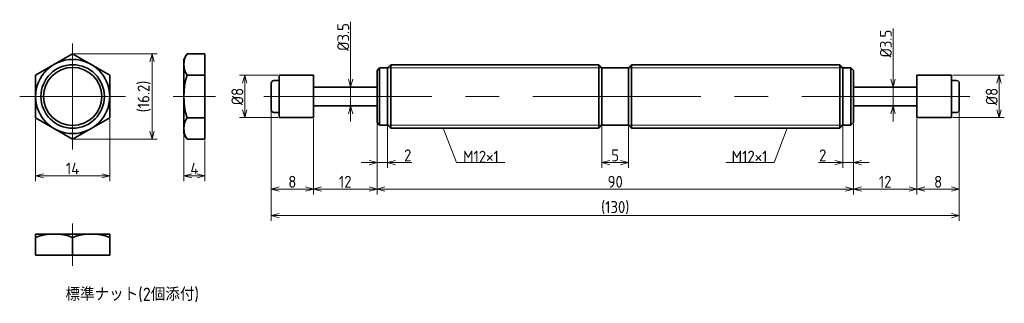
# Model space of a CAD drawing. Header units: millimetres. Extents: x 118 to 304, y 131 to 185.
import ezdxf

# ---------------------------------------------------------------- set-up
doc = ezdxf.new("R2010")
doc.units = ezdxf.units.MM
doc.header["$MEASUREMENT"] = 0
doc.linetypes.add('CENTER', pattern=[50.8, 31.75, -6.35, 6.35, -6.35])
doc.layers.get('0').update_dxf_attribs({"plot": 0})
doc.layers.add('図形', color=7, linetype='Continuous', lineweight=35)
doc.layers.add('寸法・文字', color=3, linetype='Continuous', lineweight=18)
doc.layers.get('0').off()
doc.styles.add('Dimension', font='isocp.shx', dxfattribs={"bigfont": 'bigfont.shx'})
doc.dimstyles.new('DXF用', dxfattribs={"dimscale": 0, "dimtxt": 4.5, "dimasz": 3, "dimexe": 2, "dimexo": 0.5, "dimgap": 0.5, "dimtad": 1, "dimdec": 3, "dimdsep": 46, "dimtxsty": 'Dimension', "dimblk": 'OPEN30', "dimcen": 2.5, "dimclrd": 3, "dimclre": 3, "dimclrt": 3, "dimazin": 2, "dimtfac": 1, "dimtdec": 3, "dimtmove": 0, "dimatfit": 3, "dimldrblk": 'OPEN30', "dimfxl": 1, "dimlwd": 18, "dimlwe": 18, "dimarcsym": 0})
doc.dimstyles.new('DXF用-2', dxfattribs={"dimscale": 0, "dimtxt": 4.5, "dimasz": 3, "dimexe": 2, "dimexo": 0.5, "dimgap": 0.5, "dimtad": 1, "dimdec": 3, "dimdsep": 46, "dimtxsty": 'Dimension', "dimblk": 'OPEN30', "dimcen": 2.5, "dimclrd": 3, "dimclre": 3, "dimclrt": 3, "dimazin": 2, "dimtfac": 1, "dimtdec": 3, "dimtmove": 0, "dimatfit": 1, "dimldrblk": 'OPEN30', "dimfxl": 1, "dimlwd": 18, "dimlwe": 18, "dimarcsym": 0})

# ---------------------------------------------------------------- blocks, each defined once
blk = doc.blocks.new('_Open30')
at = {"color": 0, "linetype": 'ByBlock', "lineweight": -2}
for p, q in [((-1, 0.27), (0, 0)), ((0, 0), (-1, -0.27)), ((0, 0), (-1, 0))]:
    blk.add_line(p, q, dxfattribs=at)
blk = doc.blocks.new('*D1')
at = {"layer": 'Defpoints', "color": 0}
for p in [(120.5, 165.96), (134.5, 165.96), (134.5, 155)]:
    blk.add_point(p, dxfattribs=at)
at = {"layer": '寸法・文字', "color": 3, "lineweight": 18}
for p, q in [((120.5, 165.71), (120.5, 154)), ((134.5, 165.71), (134.5, 154)), ((122, 155), (133, 155))]:
    blk.add_line(p, q, dxfattribs=at)
at = {"layer": '寸法・文字', "color": 3, "lineweight": 18, "xscale": 1.5, "yscale": 1.5, "zscale": 1.5, "rotation": 180}
blk.add_blockref('_Open30', (120.5, 155), dxfattribs=at)
at = {"layer": '寸法・文字', "color": 3, "lineweight": 18, "xscale": 1.5, "yscale": 1.5, "zscale": 1.5}
blk.add_blockref('_Open30', (134.5, 155), dxfattribs=at)
at = {"layer": '寸法・文字', "color": 3, "insert": (127.5, 156.37), "char_height": 2.25, "attachment_point": 5, "style": 'Dimension'}
blk.add_mtext('14', dxfattribs=at)
blk = doc.blocks.new('*D2')
at = {"layer": 'Defpoints', "color": 0}
for p in [(127.5, 178.08), (127.5, 161.92), (142.5, 161.92)]:
    blk.add_point(p, dxfattribs=at)
at = {"layer": '寸法・文字', "color": 3, "lineweight": 18}
for p, q in [((127.75, 178.08), (143.5, 178.08)), ((142.5, 176.58), (142.5, 163.42)), ((127.75, 161.92), (143.5, 161.92))]:
    blk.add_line(p, q, dxfattribs=at)
at = {"layer": '寸法・文字', "color": 3, "lineweight": 18, "xscale": 1.5, "yscale": 1.5, "zscale": 1.5}
for p, rotation in [((142.5, 178.08), 90), ((142.5, 161.92), 270)]:
    blk.add_blockref('_Open30', p, dxfattribs=dict(at, rotation=rotation))
at = {"layer": '寸法・文字', "color": 3, "insert": (141.01, 170), "char_height": 2.25, "attachment_point": 5, "rotation": 90, "style": 'Dimension'}
blk.add_mtext('(16.2)', dxfattribs=at)
blk = doc.blocks.new('*D3')
at = {"layer": 'Defpoints', "color": 0}
for p in [(148.5, 162.96), (152.5, 161.92), (152.5, 155)]:
    blk.add_point(p, dxfattribs=at)
at = {"layer": '寸法・文字', "color": 3, "lineweight": 18}
for p, q in [((148.5, 162.71), (148.5, 154)), ((152.5, 161.67), (152.5, 154)), ((150, 155), (151, 155))]:
    blk.add_line(p, q, dxfattribs=at)
at = {"layer": '寸法・文字', "color": 3, "lineweight": 18, "xscale": 1.5, "yscale": 1.5, "zscale": 1.5, "rotation": 180}
blk.add_blockref('_Open30', (148.5, 155), dxfattribs=at)
at = {"layer": '寸法・文字', "color": 3, "lineweight": 18, "xscale": 1.5, "yscale": 1.5, "zscale": 1.5}
blk.add_blockref('_Open30', (152.5, 155), dxfattribs=at)
at = {"layer": '寸法・文字', "color": 3, "insert": (150.5, 156.37), "char_height": 2.25, "attachment_point": 5, "style": 'Dimension'}
blk.add_mtext('4', dxfattribs=at)
blk = doc.blocks.new('*D14')
at = {"layer": 'Defpoints', "color": 0}
for p in [(166.5, 174), (160, 166), (166.5, 166)]:
    blk.add_point(p, dxfattribs=at)
at = {"layer": '寸法・文字', "color": 3, "lineweight": 18}
for p, q in [((166.25, 174), (159, 174)), ((160, 172.5), (160, 167.5)), ((166.25, 166), (159, 166))]:
    blk.add_line(p, q, dxfattribs=at)
at = {"layer": '寸法・文字', "color": 3, "lineweight": 18, "xscale": 1.5, "yscale": 1.5, "zscale": 1.5}
for p, rotation in [((160, 174), 90), ((160, 166), 270)]:
    blk.add_blockref('_Open30', p, dxfattribs=dict(at, rotation=rotation))
at = {"layer": '寸法・文字', "color": 3, "insert": (158.625, 170), "char_height": 2.25, "attachment_point": 5, "rotation": 90, "style": 'Dimension'}
blk.add_mtext('%%c8', dxfattribs=at)
blk = doc.blocks.new('*D15')
at = {"layer": 'Defpoints', "color": 0}
for p in [(165, 167.5), (173, 166), (173, 152.5)]:
    blk.add_point(p, dxfattribs=at)
at = {"layer": '寸法・文字', "color": 3, "lineweight": 18}
for p, q in [((165, 167.25), (165, 151.5)), ((173, 165.75), (173, 151.5)), ((166.5, 152.5), (171.5, 152.5))]:
    blk.add_line(p, q, dxfattribs=at)
at = {"layer": '寸法・文字', "color": 3, "lineweight": 18, "xscale": 1.5, "yscale": 1.5, "zscale": 1.5, "rotation": 180}
blk.add_blockref('_Open30', (165, 152.5), dxfattribs=at)
at = {"layer": '寸法・文字', "color": 3, "lineweight": 18, "xscale": 1.5, "yscale": 1.5, "zscale": 1.5}
blk.add_blockref('_Open30', (173, 152.5), dxfattribs=at)
at = {"layer": '寸法・文字', "color": 3, "insert": (169, 153.875), "char_height": 2.25, "attachment_point": 5, "style": 'Dimension'}
blk.add_mtext('8', dxfattribs=at)
blk = doc.blocks.new('*D16')
at = {"layer": 'Defpoints', "color": 0}
for p in [(173, 166), (185, 165.1), (185, 152.5)]:
    blk.add_point(p, dxfattribs=at)
at = {"layer": '寸法・文字', "color": 3, "lineweight": 18}
for p, q in [((173, 165.75), (173, 151.5)), ((185, 164.85), (185, 151.5)), ((174.5, 152.5), (183.5, 152.5))]:
    blk.add_line(p, q, dxfattribs=at)
at = {"layer": '寸法・文字', "color": 3, "lineweight": 18, "xscale": 1.5, "yscale": 1.5, "zscale": 1.5, "rotation": 180}
blk.add_blockref('_Open30', (173, 152.5), dxfattribs=at)
at = {"layer": '寸法・文字', "color": 3, "lineweight": 18, "xscale": 1.5, "yscale": 1.5, "zscale": 1.5}
blk.add_blockref('_Open30', (185, 152.5), dxfattribs=at)
at = {"layer": '寸法・文字', "color": 3, "insert": (179, 153.88), "char_height": 2.25, "attachment_point": 5, "style": 'Dimension'}
blk.add_mtext('12', dxfattribs=at)
blk = doc.blocks.new('*D17')
at = {"layer": 'Defpoints', "color": 0}
for p in [(185, 165.1), (275, 165.1), (275, 152.5)]:
    blk.add_point(p, dxfattribs=at)
at = {"layer": '寸法・文字', "color": 3, "lineweight": 18}
for p, q in [((185, 164.85), (185, 151.5)), ((275, 164.85), (275, 151.5)), ((186.5, 152.5), (273.5, 152.5))]:
    blk.add_line(p, q, dxfattribs=at)
at = {"layer": '寸法・文字', "color": 3, "lineweight": 18, "xscale": 1.5, "yscale": 1.5, "zscale": 1.5, "rotation": 180}
blk.add_blockref('_Open30', (185, 152.5), dxfattribs=at)
at = {"layer": '寸法・文字', "color": 3, "lineweight": 18, "xscale": 1.5, "yscale": 1.5, "zscale": 1.5}
blk.add_blockref('_Open30', (275, 152.5), dxfattribs=at)
at = {"layer": '寸法・文字', "color": 3, "insert": (230, 153.875), "char_height": 2.25, "attachment_point": 5, "style": 'Dimension'}
blk.add_mtext('90', dxfattribs=at)
blk = doc.blocks.new('*D18')
at = {"layer": 'Defpoints', "color": 0}
for p in [(287, 166), (275, 165.1), (287, 152.5)]:
    blk.add_point(p, dxfattribs=at)
at = {"layer": '寸法・文字', "color": 3, "lineweight": 18}
for p, q in [((287, 165.75), (287, 151.5)), ((275, 164.85), (275, 151.5)), ((276.5, 152.5), (285.5, 152.5))]:
    blk.add_line(p, q, dxfattribs=at)
at = {"layer": '寸法・文字', "color": 3, "lineweight": 18, "xscale": 1.5, "yscale": 1.5, "zscale": 1.5, "rotation": 180}
blk.add_blockref('_Open30', (275, 152.5), dxfattribs=at)
at = {"layer": '寸法・文字', "color": 3, "lineweight": 18, "xscale": 1.5, "yscale": 1.5, "zscale": 1.5}
blk.add_blockref('_Open30', (287, 152.5), dxfattribs=at)
at = {"layer": '寸法・文字', "color": 3, "insert": (281, 153.88), "char_height": 2.25, "attachment_point": 5, "style": 'Dimension'}
blk.add_mtext('12', dxfattribs=at)
blk = doc.blocks.new('*D19')
at = {"layer": 'Defpoints', "color": 0}
for p in [(295, 167.5), (287, 166), (295, 152.5)]:
    blk.add_point(p, dxfattribs=at)
at = {"layer": '寸法・文字', "color": 3, "lineweight": 18}
for p, q in [((287, 165.75), (287, 151.5)), ((295, 167.25), (295, 151.5)), ((288.5, 152.5), (293.5, 152.5))]:
    blk.add_line(p, q, dxfattribs=at)
at = {"layer": '寸法・文字', "color": 3, "lineweight": 18, "xscale": 1.5, "yscale": 1.5, "zscale": 1.5, "rotation": 180}
blk.add_blockref('_Open30', (287, 152.5), dxfattribs=at)
at = {"layer": '寸法・文字', "color": 3, "lineweight": 18, "xscale": 1.5, "yscale": 1.5, "zscale": 1.5}
blk.add_blockref('_Open30', (295, 152.5), dxfattribs=at)
at = {"layer": '寸法・文字', "color": 3, "insert": (291, 153.875), "char_height": 2.25, "attachment_point": 5, "style": 'Dimension'}
blk.add_mtext('8', dxfattribs=at)
blk = doc.blocks.new('*D20')
at = {"layer": 'Defpoints', "color": 0}
for p in [(293.5, 174), (293.5, 166), (302.5, 166)]:
    blk.add_point(p, dxfattribs=at)
at = {"layer": '寸法・文字', "color": 3, "lineweight": 18}
for p, q in [((293.75, 174), (303.5, 174)), ((302.5, 172.5), (302.5, 167.5)), ((293.75, 166), (303.5, 166))]:
    blk.add_line(p, q, dxfattribs=at)
at = {"layer": '寸法・文字', "color": 3, "lineweight": 18, "xscale": 1.5, "yscale": 1.5, "zscale": 1.5}
for p, rotation in [((302.5, 174), 90), ((302.5, 166), 270)]:
    blk.add_blockref('_Open30', p, dxfattribs=dict(at, rotation=rotation))
at = {"layer": '寸法・文字', "color": 3, "insert": (301.125, 170), "char_height": 2.25, "attachment_point": 5, "rotation": 90, "style": 'Dimension'}
blk.add_mtext('%%c8', dxfattribs=at)
blk = doc.blocks.new('*D21')
at = {"layer": 'Defpoints', "color": 0}
for p in [(185, 165.1), (187, 164.6), (187, 157.5)]:
    blk.add_point(p, dxfattribs=at)
at = {"layer": '寸法・文字', "color": 3, "lineweight": 18}
for p, q in [((185, 164.85), (185, 156.5)), ((187, 164.35), (187, 156.5)), ((183.5, 157.5), (182, 157.5)), ((185, 157.5), (187, 157.5)), ((188.5, 157.5), (191.59, 157.5))]:
    blk.add_line(p, q, dxfattribs=at)
at = {"layer": '寸法・文字', "color": 3, "lineweight": 18, "xscale": 1.5, "yscale": 1.5, "zscale": 1.5}
blk.add_blockref('_Open30', (185, 157.5), dxfattribs=at)
at = {"layer": '寸法・文字', "color": 3, "lineweight": 18, "xscale": 1.5, "yscale": 1.5, "zscale": 1.5, "rotation": 180}
blk.add_blockref('_Open30', (187, 157.5), dxfattribs=at)
at = {"layer": '寸法・文字', "color": 3, "insert": (190.8, 158.88), "char_height": 2.25, "attachment_point": 5, "style": 'Dimension'}
blk.add_mtext('2', dxfattribs=at)
blk = doc.blocks.new('*D22')
at = {"layer": 'Defpoints', "color": 0}
for p in [(227.5, 164.6), (232.5, 164.6), (232.5, 157.5)]:
    blk.add_point(p, dxfattribs=at)
at = {"layer": '寸法・文字', "color": 3, "lineweight": 18}
for p, q in [((227.5, 164.35), (227.5, 156.5)), ((232.5, 164.35), (232.5, 156.5)), ((229, 157.5), (231, 157.5))]:
    blk.add_line(p, q, dxfattribs=at)
at = {"layer": '寸法・文字', "color": 3, "lineweight": 18, "xscale": 1.5, "yscale": 1.5, "zscale": 1.5, "rotation": 180}
blk.add_blockref('_Open30', (227.5, 157.5), dxfattribs=at)
at = {"layer": '寸法・文字', "color": 3, "lineweight": 18, "xscale": 1.5, "yscale": 1.5, "zscale": 1.5}
blk.add_blockref('_Open30', (232.5, 157.5), dxfattribs=at)
at = {"layer": '寸法・文字', "color": 3, "insert": (230, 158.875), "char_height": 2.25, "attachment_point": 5, "style": 'Dimension'}
blk.add_mtext('5', dxfattribs=at)
blk = doc.blocks.new('*D23')
at = {"layer": 'Defpoints', "color": 0}
for p in [(273, 164.6), (275, 165.1), (273, 157.5)]:
    blk.add_point(p, dxfattribs=at)
at = {"layer": '寸法・文字', "color": 3, "lineweight": 18}
for p, q in [((273, 164.35), (273, 156.5)), ((275, 164.85), (275, 156.5)), ((271.5, 157.5), (268.41, 157.5)), ((275, 157.5), (273, 157.5)), ((276.5, 157.5), (278, 157.5))]:
    blk.add_line(p, q, dxfattribs=at)
at = {"layer": '寸法・文字', "color": 3, "lineweight": 18, "xscale": 1.5, "yscale": 1.5, "zscale": 1.5}
blk.add_blockref('_Open30', (273, 157.5), dxfattribs=at)
at = {"layer": '寸法・文字', "color": 3, "lineweight": 18, "xscale": 1.5, "yscale": 1.5, "zscale": 1.5, "rotation": 180}
blk.add_blockref('_Open30', (275, 157.5), dxfattribs=at)
at = {"layer": '寸法・文字', "color": 3, "insert": (269.2, 158.88), "char_height": 2.25, "attachment_point": 5, "style": 'Dimension'}
blk.add_mtext('2', dxfattribs=at)
blk = doc.blocks.new('*D24')
at = {"layer": 'Defpoints', "color": 0}
for p in [(165, 167.5), (295, 167.5), (295, 147.5)]:
    blk.add_point(p, dxfattribs=at)
at = {"layer": '寸法・文字', "color": 3, "lineweight": 18}
for p, q in [((165, 167.25), (165, 146.5)), ((295, 167.25), (295, 146.5)), ((166.5, 147.5), (293.5, 147.5))]:
    blk.add_line(p, q, dxfattribs=at)
at = {"layer": '寸法・文字', "color": 3, "lineweight": 18, "xscale": 1.5, "yscale": 1.5, "zscale": 1.5, "rotation": 180}
blk.add_blockref('_Open30', (165, 147.5), dxfattribs=at)
at = {"layer": '寸法・文字', "color": 3, "lineweight": 18, "xscale": 1.5, "yscale": 1.5, "zscale": 1.5}
blk.add_blockref('_Open30', (295, 147.5), dxfattribs=at)
at = {"layer": '寸法・文字', "color": 3, "insert": (230, 148.9875), "char_height": 2.25, "attachment_point": 5, "style": 'Dimension'}
blk.add_mtext('(130)', dxfattribs=at)
blk = doc.blocks.new('*D25')
at = {"layer": 'Defpoints', "color": 0}
for p in [(179, 171.75), (180, 171.75), (179, 168.25)]:
    blk.add_point(p, dxfattribs=at)
at = {"layer": '寸法・文字', "color": 3, "lineweight": 18}
for p, q in [((180, 173.25), (180, 184.13)), ((180, 168.25), (180, 171.75)), ((180, 166.75), (180, 165.25))]:
    blk.add_line(p, q, dxfattribs=at)
at = {"layer": '寸法・文字', "color": 3, "lineweight": 18, "xscale": 1.5, "yscale": 1.5, "zscale": 1.5}
for p, rotation in [((180, 171.75), 270), ((180, 168.25), 90)]:
    blk.add_blockref('_Open30', p, dxfattribs=dict(at, rotation=rotation))
at = {"layer": '寸法・文字', "color": 3, "insert": (178.62, 181.25), "char_height": 2.25, "attachment_point": 5, "rotation": 90, "style": 'Dimension'}
blk.add_mtext('%%c3.5', dxfattribs=at)
blk = doc.blocks.new('*D26')
at = {"layer": 'Defpoints', "color": 0}
for p in [(281, 171.75), (282.5, 171.75), (281, 168.25)]:
    blk.add_point(p, dxfattribs=at)
at = {"layer": '寸法・文字', "color": 3, "lineweight": 18}
for p, q in [((282.5, 173.25), (282.5, 182.88)), ((282.5, 168.25), (282.5, 171.75)), ((282.5, 166.75), (282.5, 165.25))]:
    blk.add_line(p, q, dxfattribs=at)
at = {"layer": '寸法・文字', "color": 3, "lineweight": 18, "xscale": 1.5, "yscale": 1.5, "zscale": 1.5}
for p, rotation in [((282.5, 171.75), 270), ((282.5, 168.25), 90)]:
    blk.add_blockref('_Open30', p, dxfattribs=dict(at, rotation=rotation))
at = {"layer": '寸法・文字', "color": 3, "insert": (281.12, 180), "char_height": 2.25, "attachment_point": 5, "rotation": 90, "style": 'Dimension'}
blk.add_mtext('%%c3.5', dxfattribs=at)

msp = doc.modelspace()

# ---------------------------------------------------------------- linework, layer by layer
at = {"layer": '図形', "color": 3, "linetype": 'CENTER', "lineweight": 18}
for p, q in [((127.5, 180), (127.5, 160)), ((117.5, 170), (137.5, 170)), ((146.5, 170), (154.5, 170)), ((163.625, 170), (297, 170)), ((127.5, 146), (127.5, 138))]:
    msp.add_line(p, q, dxfattribs=at)
at = {"layer": '図形'}
for p, q in [((127.5, 178.0829), (120.5, 174.0415)), ((134.5, 174.0415), (127.5, 178.0829)), ((148.5, 177), (149.1252, 178.0829)), ((148.5, 163), (148.5, 177)), ((149.1252, 178.0829), (152.5, 178.0829)), ((152.5, 161.9171), (152.5, 178.0829)), ((185.5, 175.4), (185, 174.9)), ((185, 165.1), (185, 174.9)), ((185.5, 164.6), (185.5, 175.4)), ((185.5, 175.4), (187, 175.4)), ((187, 175.4), (187.6, 176)), ((187, 164.6), (187, 175.4)), ((187.6, 176), (226.9, 176)), ((187.6, 164), (187.6, 176)), ((226.9, 164), (226.9, 176)), ((227.5, 175.4), (226.9, 176)), ((227.5, 175.4), (232.5, 175.4)), ((227.5, 164.6), (227.5, 175.4)), ((232.5, 175.4), (233.1, 176)), ((232.5, 164.6), (232.5, 175.4)), ((272.4, 176), (233.1, 176)), ((233.1, 164), (233.1, 176)), ((272.4, 164), (272.4, 176)), ((273, 175.4), (272.4, 176)), ((273, 164.6), (273, 175.4)), ((274.5, 175.4), (273, 175.4)), ((274.5, 164.6), (274.5, 175.4)), ((274.5, 175.4), (275, 174.9)), ((275, 165.1), (275, 174.9)), ((120.5, 174.0415), (120.5, 165.9585)), ((134.5, 165.9585), (134.5, 174.0415)), ((149.1252, 174.0415), (152.5, 174.0415)), ((166.5, 173), (165.5, 173)), ((166.5, 166), (166.5, 174)), ((173, 174), (166.5, 174)), ((173, 166), (173, 174)), ((287, 166), (287, 174)), ((287, 174), (293.5, 174)), ((293.5, 166), (293.5, 174)), ((293.5, 173), (294.5, 173)), ((165, 167.5), (165, 172.5)), ((185, 171.75), (173, 171.75)), ((275, 171.75), (287, 171.75)), ((295, 167.5), (295, 172.5)), ((185, 168.25), (173, 168.25)), ((275, 168.25), (287, 168.25)), ((275.8, 168.25), (282.8, 168.25)), ((120.5, 165.9585), (127.5, 161.9171)), ((127.5, 161.9171), (134.5, 165.9585)), ((149.1252, 165.9585), (152.5, 165.9585)), ((166.5, 167), (165.5, 167)), ((173, 166), (166.5, 166)), ((287, 166), (293.5, 166)), ((293.5, 167), (294.5, 167)), ((185.5, 164.6), (185, 165.1)), ((185.5, 164.6), (187, 164.6)), ((187, 164.6), (187.6, 164)), ((187.6, 164), (226.9, 164)), ((227.5, 164.6), (226.9, 164)), ((227.5, 164.6), (232.5, 164.6)), ((232.5, 164.6), (233.1, 164)), ((272.4, 164), (233.1, 164)), ((273, 164.6), (272.4, 164)), ((274.5, 164.6), (273, 164.6)), ((274.5, 164.6), (275, 165.1)), ((148.5, 163), (149.1252, 161.9171)), ((149.1252, 161.9171), (152.5, 161.9171)), ((120.5, 144), (134.5, 144)), ((120.5, 144), (120.5, 140)), ((127.5, 143.3748), (127.5, 140)), ((134.5, 144), (134.5, 140)), ((120.5, 140), (134.5, 140))]:
    msp.add_line(p, q, dxfattribs=at)
at = {"layer": '図形', "color": 3, "lineweight": 18}
for p, q in [((187, 175.4), (227.5, 175.4)), ((273, 175.4), (232.5, 175.4)), ((187, 164.6), (227.5, 164.6)), ((273, 164.6), (232.5, 164.6))]:
    msp.add_line(p, q, dxfattribs=at)
at = {"layer": '図形'}
for radius in [7, 5.5]:
    msp.add_circle((127.5, 170), radius, dxfattribs=at)
at = {"layer": '図形', "color": 3}
msp.add_circle((127.5, 170), 6, dxfattribs=at)
at = {"layer": '図形'}
for centre, radius, start, end in [((152.0782, 176.0622), 3.5782, 145.615751, 214.384248), ((161.8748, 170), 13.3748, 162.412046, 197.587954), ((165.5, 172.5), 0.5, 90, 180), ((294.5, 172.5), 0.5, 0, 90), ((165.5, 167.5), 0.5, 180, 270), ((294.5, 167.5), 0.5, 270, 0), ((152.0782, 163.9378), 3.5782, 145.615752, 214.384249), ((124, 133.8908), 10.1092, 69.743842, 110.256158), ((131, 133.8908), 10.1092, 69.743842, 110.256158)]:
    msp.add_arc(centre, radius, start, end, dxfattribs=at)

# ---------------------------------------------------------------- texts
at = {"layer": '寸法・文字', "char_height": 2.25, "style": 'Dimension'}
for insert, attachment_point in [((201.25, 157.5), 7), ((258.75, 157.5), 9)]:
    msp.add_mtext('M12×1', dxfattribs=dict(at, insert=insert, attachment_point=attachment_point))
at = {"layer": '寸法・文字', "insert": (138.75, 132.5), "char_height": 2.5, "width": 36.2632, "attachment_point": 5, "style": 'Dimension'}
msp.add_mtext('標準ナット(2個添付)', dxfattribs=at)

# ---------------------------------------------------------------- dimensions: what is measured, and where the dimension line sits
at = {"layer": '寸法・文字'}
for base, p1, p2, text, dimstyle, override, picture, middle in [((180, 171.75), (179, 168.25), (179, 171.75), '%%c<>', 'DXF用-2', {"dimscale": 0.5, "dimse1": 1, "dimse2": 1}, '*D25', (180, 181.25)), ((282.5, 171.75), (281, 168.25), (281, 171.75), '%%c<>', 'DXF用-2', {"dimscale": 0.5, "dimse1": 1, "dimse2": 1}, '*D26', (282.5, 180)), ((142.5, 161.9171), (127.5, 178.0829), (127.5, 161.9171), '(<>)', 'DXF用', {"dimscale": 0.5, "dimdec": 1}, '*D2', (142.5, 170)), ((160, 166), (166.5, 174), (166.5, 166), '%%c<>', 'DXF用', {"dimscale": 0.5}, '*D14', (160, 170)), ((302.5, 166), (293.5, 174), (293.5, 166), '%%c<>', 'DXF用', {"dimscale": 0.5}, '*D20', (302.5, 170))]:
    dim = msp.add_linear_dim(base=base, p1=p1, p2=p2, angle=90, text=text, dimstyle=dimstyle, override=override, dxfattribs=at)
    dim.commit()
    dim.dimension.update_dxf_attribs({"geometry": picture, "text_midpoint": middle, "dimtype": 160})
for base, p1, p2, dimstyle, picture, middle in [((173, 152.5), (165, 167.5), (173, 166), 'DXF用', '*D15', (169, 152.5)), ((295, 152.5), (287, 166), (295, 167.5), 'DXF用', '*D19', (291, 152.5)), ((134.5, 155), (120.5, 165.9585), (134.5, 165.9585), 'DXF用', '*D1', (127.5, 155)), ((185, 152.5), (173, 166), (185, 165.1), 'DXF用', '*D16', (179, 152.5)), ((287, 152.5), (275, 165.1), (287, 166), 'DXF用', '*D18', (281, 152.5)), ((187, 157.5), (185, 165.1), (187, 164.6), 'DXF用-2', '*D21', (190.7961, 157.5)), ((275, 152.5), (185, 165.1), (275, 165.1), 'DXF用', '*D17', (230, 152.5)), ((232.5, 157.5), (227.5, 164.6), (232.5, 164.6), 'DXF用', '*D22', (230, 157.5)), ((273, 157.5), (275, 165.1), (273, 164.6), 'DXF用-2', '*D23', (269.2039, 157.5)), ((152.5, 155), (148.5, 162.9619), (152.5, 161.9171), 'DXF用', '*D3', (150.5, 155))]:
    dim = msp.add_linear_dim(base=base, p1=p1, p2=p2, dimstyle=dimstyle, override={"dimscale": 0.5}, dxfattribs=at)
    dim.commit()
    dim.dimension.update_dxf_attribs({"geometry": picture, "text_midpoint": middle, "dimtype": 160})
dim = msp.add_linear_dim(base=(295, 147.5), p1=(165, 167.5), p2=(295, 167.5), text='(<>)', dimstyle='DXF用', override={"dimscale": 0.5}, dxfattribs=at)
dim.commit()
dim.dimension.update_dxf_attribs({"geometry": '*D24', "text_midpoint": (230, 147.5), "dimtype": 160})

# ---------------------------------------------------------------- leaders
at = {"layer": '寸法・文字', "annotation_type": 0, "has_hookline": 1, "text_width": 7.875}
for points, hookline_direction in [([(197.5, 164), (200, 157.5), (201.25, 157.5)], 0), ([(262.5, 164), (260, 157.5), (258.75, 157.5)], 1)]:
    msp.add_leader(points, dimstyle='DXF用', override={"dimscale": 0.5, "dimgap": 0}, dxfattribs=dict(at, hookline_direction=hookline_direction))

doc.saveas('drawing.dxf')
